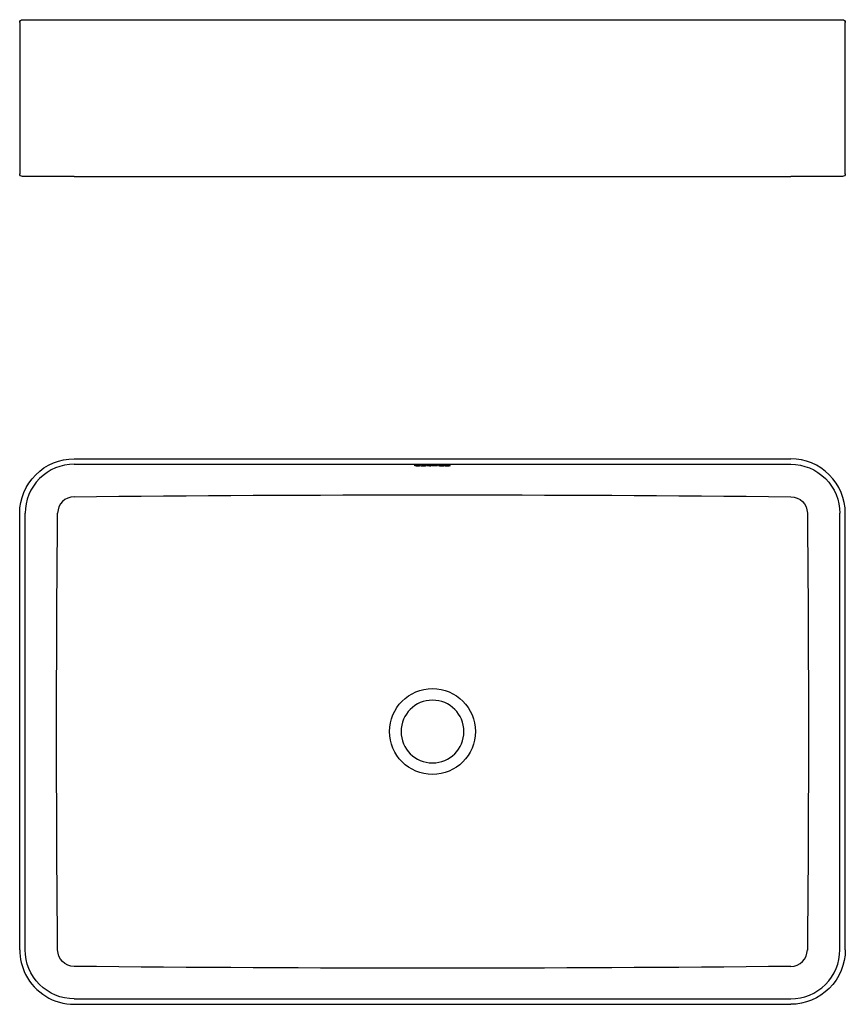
# Model space of a CAD drawing. Header units: millimetres. Extents: x 3695 to 5118, y -978 to -253.
# Tile 1 of 2: x 3695 to 4300, y -975 to -253. Entities that reach past the tile are written whole.
import ezdxf

# ---------------------------------------------------------------- set-up
doc = ezdxf.new("R2010")
doc.units = ezdxf.units.MM
doc.header["$MEASUREMENT"] = 0

msp = doc.modelspace()

# ---------------------------------------------------------------- linework, layer by layer
at = {"lineweight": -3}
for p, q in [((3694.56, -255.25), (3694.56, -366.25)), ((3696.56, -253.25), (3734.56, -253.25)), ((3734.56, -253.25), (4259.56, -253.25)), ((4259.56, -253.25), (4297.56, -253.25)), ((4299.56, -366.25), (4299.56, -255.25)), ((3734.56, -368.25), (3696.56, -368.25)), ((3734.56, -368.25), (4259.56, -368.25)), ((4297.56, -368.25), (4259.56, -368.25)), ((3734.56, -575.19), (4259.56, -575.19)), ((3734.56, -579.18), (4259.56, -579.18)), ((3984.06, -579.84), (3984.83, -579.84)), ((3984.06, -580.47), (3984.06, -579.84)), ((3984.83, -580.47), (3984.06, -580.47)), ((3984.83, -580.09), (3984.82, -580.09)), ((3984.83, -579.84), (3984.83, -580.09)), ((3984.83, -580.42), (3984.83, -580.47)), ((3985.04, -580.15), (3985.04, -580.15)), ((3987.47, -580.24), (3987.47, -580.25)), ((3989.45, -580.12), (3989.45, -580.06)), ((3991.92, -580.26), (3991.86, -580.26)), ((3991.97, -580.41), (3991.94, -580.41)), ((3991.98, -580.46), (3991.97, -580.41)), ((3992.72, -580.46), (3991.98, -580.46)), ((3992.68, -580.37), (3992.68, -580.39)), ((3992.68, -580.39), (3992.72, -580.46)), ((3993.13, -580.03), (3994.07, -580.03)), ((3993.13, -580.09), (3993.13, -580.03)), ((3994.07, -580.09), (3993.13, -580.09)), ((3994.07, -579.93), (3994.82, -579.91)), ((3994.07, -580.03), (3994.07, -579.93)), ((3994.07, -580.35), (3994.07, -580.09)), ((3994.82, -579.91), (3994.82, -580.03)), ((3994.82, -580.03), (3995.92, -580.03)), ((3995.92, -580.09), (3994.84, -580.09)), ((3994.84, -580.09), (3994.84, -580.36)), ((3995.92, -580.03), (3995.92, -580.09)), ((3996.02, -580.4), (3996.04, -580.46)), ((3996.78, -579.84), (3997.54, -579.84)), ((3996.78, -580.47), (3996.78, -579.84)), ((3997.54, -580.47), (3996.78, -580.47)), ((3997.54, -579.84), (3997.54, -580.09)), ((3997.54, -580.09), (3997.55, -580.09)), ((3997.54, -580.09), (3997.54, -580.09)), ((3997.54, -580.24), (3997.54, -580.47)), ((4000.68, -580.47), (3999.91, -580.47)), ((4000.68, -580.21), (4000.68, -580.47)), ((4004.98, -580.39), (4005.05, -580.46)), ((4005.05, -580.04), (4004.99, -580.11)), ((3694.56, -935.19), (3694.56, -615.19)), ((3698.56, -935.19), (3698.56, -615.19)), ((4295.57, -935.19), (4295.57, -615.19)), ((4299.56, -935.19), (4299.56, -615.19)), ((3734.56, -971.19), (4259.56, -971.19)), ((3734.56, -975.19), (4259.56, -975.19))]:
    msp.add_line(p, q, dxfattribs=at)
for points in [[(3988.88, -580.35, -0.052987), (3991.65, -580.2), (3991.93, -580.2)], [(3991.93, -580.2), (3991.93, -580.18, 0.062549), (3989.45, -580.12)], [(3999.91, -580.47), (3999.91, -580.21, 0.11684), (3997.54, -580.24)]]:
    msp.add_lwpolyline(points, format="xyb", dxfattribs=at)
for points in [[(3989.45, -580.06), (3990.14, -580.03), (3990.94, -580.03), (3991.75, -580.04), (3992.05, -580.05), (3992.17, -580.06), (3992.28, -580.07), (3992.38, -580.08), (3992.42, -580.08), (3992.46, -580.09), (3992.49, -580.09), (3992.53, -580.1), (3992.54, -580.1), (3992.55, -580.11), (3992.57, -580.11), (3992.58, -580.12), (3992.59, -580.12), (3992.6, -580.12), (3992.61, -580.13), (3992.61, -580.13), (3992.62, -580.13), (3992.62, -580.13), (3992.62, -580.13), (3992.63, -580.14), (3992.63, -580.14), (3992.64, -580.14), (3992.64, -580.14), (3992.64, -580.15), (3992.65, -580.15), (3992.65, -580.15), (3992.65, -580.15), (3992.65, -580.15), (3992.65, -580.15), (3992.65, -580.15), (3992.65, -580.15), (3992.66, -580.16), (3992.66, -580.16), (3992.66, -580.16), (3992.66, -580.16), (3992.66, -580.16), (3992.66, -580.16), (3992.66, -580.16), (3992.66, -580.16), (3992.66, -580.16), (3992.66, -580.17), (3992.66, -580.17), (3992.67, -580.17), (3992.67, -580.17), (3992.67, -580.17), (3992.67, -580.17), (3992.67, -580.17), (3992.67, -580.17), (3992.67, -580.18), (3992.67, -580.18), (3992.67, -580.18), (3992.67, -580.18), (3992.67, -580.18), (3992.67, -580.18), (3992.67, -580.18), (3992.67, -580.18), (3992.67, -580.19), (3992.67, -580.19), (3992.67, -580.19), (3992.68, -580.37)], [(3991.86, -580.26), (3990.39, -580.27), (3990.11, -580.28), (3989.99, -580.29), (3989.88, -580.3), (3989.84, -580.3), (3989.8, -580.31), (3989.78, -580.31), (3989.77, -580.31), (3989.75, -580.32), (3989.74, -580.32), (3989.73, -580.32), (3989.73, -580.32), (3989.72, -580.33), (3989.72, -580.33), (3989.71, -580.33), (3989.71, -580.33), (3989.71, -580.33), (3989.71, -580.33), (3989.7, -580.33), (3989.7, -580.33), (3989.7, -580.33), (3989.7, -580.34), (3989.7, -580.34), (3989.7, -580.34), (3989.69, -580.34), (3989.69, -580.34), (3989.69, -580.34), (3989.69, -580.34), (3989.69, -580.34), (3989.69, -580.34), (3989.69, -580.34), (3989.69, -580.35), (3989.69, -580.35), (3989.69, -580.35), (3989.69, -580.35), (3989.69, -580.35), (3989.69, -580.35), (3989.69, -580.35), (3989.69, -580.35), (3989.69, -580.35), (3989.69, -580.35), (3989.69, -580.35), (3989.69, -580.35), (3989.69, -580.35), (3989.69, -580.36), (3989.69, -580.36), (3989.69, -580.36), (3989.69, -580.36), (3989.69, -580.36), (3989.69, -580.36), (3989.69, -580.36), (3989.69, -580.36), (3989.69, -580.36), (3989.69, -580.36), (3989.69, -580.36), (3989.69, -580.36), (3989.7, -580.36), (3989.7, -580.36), (3989.7, -580.36), (3989.7, -580.36), (3989.7, -580.36), (3989.7, -580.36), (3989.7, -580.37), (3989.71, -580.37), (3989.71, -580.37), (3989.71, -580.37), (3989.72, -580.37), (3989.72, -580.37), (3989.73, -580.37), (3989.74, -580.37), (3989.74, -580.38), (3989.75, -580.38), (3989.77, -580.38), (3989.79, -580.38), (3989.82, -580.39), (3989.87, -580.39), (3989.99, -580.4), (3990.29, -580.41), (3990.62, -580.42), (3991.03, -580.41), (3991.34, -580.4), (3991.47, -580.39), (3991.57, -580.38), (3991.66, -580.37), (3991.7, -580.37), (3991.73, -580.36), (3991.76, -580.36), (3991.79, -580.35), (3991.81, -580.35), (3991.83, -580.34), (3991.84, -580.34), (3991.84, -580.34), (3991.85, -580.33), (3991.86, -580.33), (3991.87, -580.33), (3991.88, -580.32), (3991.88, -580.32), (3991.88, -580.32), (3991.89, -580.32), (3991.89, -580.32), (3991.89, -580.32), (3991.89, -580.31), (3991.9, -580.31), (3991.9, -580.31), (3991.9, -580.31), (3991.9, -580.31), (3991.9, -580.31), (3991.91, -580.31), (3991.91, -580.3), (3991.91, -580.3), (3991.91, -580.3), (3991.91, -580.3), (3991.91, -580.3), (3991.91, -580.3), (3991.91, -580.3), (3991.91, -580.3), (3991.92, -580.3), (3991.92, -580.3), (3991.92, -580.3), (3991.92, -580.29), (3991.92, -580.29), (3991.92, -580.29), (3991.92, -580.29), (3991.92, -580.29), (3991.92, -580.29), (3991.92, -580.29), (3991.92, -580.29), (3991.92, -580.29), (3991.92, -580.29), (3991.92, -580.29), (3991.92, -580.29), (3991.92, -580.29), (3991.92, -580.29), (3991.92, -580.29), (3991.92, -580.29), (3991.92, -580.28), (3991.92, -580.28), (3991.92, -580.28), (3991.92, -580.28), (3991.92, -580.28), (3991.92, -580.28), (3991.92, -580.28), (3991.92, -580.28), (3991.92, -580.28), (3991.92, -580.28), (3991.92, -580.28), (3991.92, -580.28), (3991.92, -580.26)]]:
    msp.add_lwpolyline(points, dxfattribs=at)
msp.add_circle((3997.06, -775.19), 31.5)
at = {"lineweight": -3, "extrusion": (0, 0, -1)}
msp.add_circle((-3997.06, -775.19), 23, dxfattribs=at)
for centre, radius, start, end in [((-3696.56, -255.25), 2, 360, 90), ((-4297.56, -255.25), 2, 90, 180), ((-3696.56, -366.25), 2, 270, 0), ((-4297.56, -366.25), 2, 180, 270), ((-3734.56, -615.19), 40, 359.99958, 90.00042), ((-3990.71, -567.22), 13.25, 264.65307, 277.90726), ((-4259.56, -615.19), 36.01, 89.99958, 180.00042), ((-3997.06, -26494.64), 25892.98, 89.41872, 90.58128), ((-4259.57, -615.18), 12.19, 90.82798, 179.20175), ((-19992.86, -775.19), 16271.28, 359.435958, 0.564042), ((11998.74, -775.19), 16271.29, 179.435959, 180.564041), ((-3734.56, -935.19), 36.01, 269.99958, 0.00042), ((-3734.55, -935.19), 12.19, 270.82798, 359.20175), ((-4259.56, -935.19), 40, 179.99958, 270.00042), ((-3997.06, 24944.13), 25892.85, 269.418717, 270.581283)]:
    msp.add_arc(centre, radius, start, end, dxfattribs=at)
at = {"lineweight": -3}
for centre, radius, start, end in [((4259.56, -615.19), 40, 359.99958, 90.00042), ((3734.56, -615.19), 36.01, 89.99958, 180.00042), ((3995.61, -575.31), 5.1, 261.26928, 274.59007), ((4004.19, -568.06), 12.36, 260.57562, 273.6877), ((4007.76, -587.06), 6.97, 77.55344, 102.49553), ((4007.3, -577.6), 2.85, 248.31293, 279.25593), ((4008.21, -577.59), 2.86, 261.0667, 291.59218), ((3734.55, -615.18), 12.19, 90.82798, 179.20175), ((3734.56, -935.19), 40, 179.99927, 206.99917), ((4259.56, -935.19), 36.01, 269.99958, 0.00042), ((4259.57, -935.19), 12.19, 270.82798, 359.20175), ((3734.56, -935.19), 40, 206.99963, 270.00033)]:
    msp.add_arc(centre, radius, start, end, dxfattribs=at)
for points in [[(3986.23, -580.08), (3984.98, -580.08), (3984.81, -580.2), (3984.81, -580.24)], [(3987.47, -580.25), (3987.47, -580.17), (3987.21, -580.08), (3986.23, -580.08)], [(4005.44, -580.25), (4005.44, -580.13), (4006.21, -580.02), (4007.76, -580.02)], [(4007.76, -580.02), (4009.29, -580.02), (4010.07, -580.12), (4010.07, -580.25)]]:
    msp.add_open_spline(points, degree=3, dxfattribs=at)
for points, knots in [([(3984.81, -580.24), (3984.81, -580.32), (3985.1, -580.41), (3986.17, -580.41), (3987.13, -580.41), (3987.47, -580.33), (3987.47, -580.25)], [2, 2, 2, 2, 3, 3, 3, 4, 4, 4, 4]), ([(3984.82, -580.09), (3984.92, -580.07), (3985.32, -580.03), (3986.28, -580.03), (3987.8, -580.03), (3988.29, -580.12), (3988.29, -580.25)], [160.957281, 160.957281, 160.957281, 160.957281, 161.957281, 161.957281, 161.957281, 162.956803, 162.956803, 162.956803, 162.956803]), ([(3988.29, -580.25), (3988.29, -580.38), (3987.58, -580.48), (3986.28, -580.48), (3985.66, -580.48), (3985.18, -580.46), (3984.83, -580.42)], [162.957281, 162.957281, 162.957281, 162.957281, 163.957281, 163.957281, 163.957281, 164.957281, 164.957281, 164.957281, 164.957281]), ([(3996.04, -580.46), (3995.88, -580.47), (3995.59, -580.47), (3995.29, -580.47), (3994.19, -580.47), (3994.09, -580.42), (3994.07, -580.35)], [84.245046, 84.245046, 84.245046, 84.245046, 85.245046, 85.245046, 85.245046, 86.245046, 86.245046, 86.245046, 86.245046]), ([(3997.55, -580.09), (3997.85, -580.05), (3998.34, -580.03), (3998.98, -580.03), (4000.27, -580.03), (4000.66, -580.09), (4000.68, -580.21)], [160.446, 160.446, 160.446, 160.446, 161.446, 161.446, 161.446, 162.446, 162.446, 162.446, 162.446]), ([(4001.36, -580.25), (4001.36, -580.12), (4002.25, -580.02), (4003.85, -580.02), (4004.45, -580.02), (4004.87, -580.04), (4005.05, -580.04)], [27.981895, 27.981895, 27.981895, 27.981895, 28.981895, 28.981895, 28.981895, 29.981895, 29.981895, 29.981895, 29.981895]), ([(4005.05, -580.46), (4004.63, -580.47), (4004.23, -580.47), (4003.76, -580.47), (4002.16, -580.47), (4001.36, -580.37), (4001.36, -580.25)], [25.981895, 25.981895, 25.981895, 25.981895, 26.981895, 26.981895, 26.981895, 27.981895, 27.981895, 27.981895, 27.981895]), ([(4004.99, -580.11), (4004.65, -580.1), (4004.27, -580.08), (4003.94, -580.08), (4002.72, -580.09), (4002.17, -580.16), (4002.17, -580.25)], [11.203252, 11.203252, 11.203252, 11.203252, 12.203252, 12.203252, 12.203252, 13.203252, 13.203252, 13.203252, 13.203252]), ([(4010.07, -580.25), (4010.07, -580.38), (4009.28, -580.47), (4007.73, -580.47), (4006.27, -580.47), (4005.44, -580.38), (4005.44, -580.25)], [2, 2, 2, 2, 3, 3, 3, 4, 4, 4, 4])]:
    msp.add_open_spline(points, degree=3, knots=knots, dxfattribs=at)

doc.saveas('drawing.dxf')
